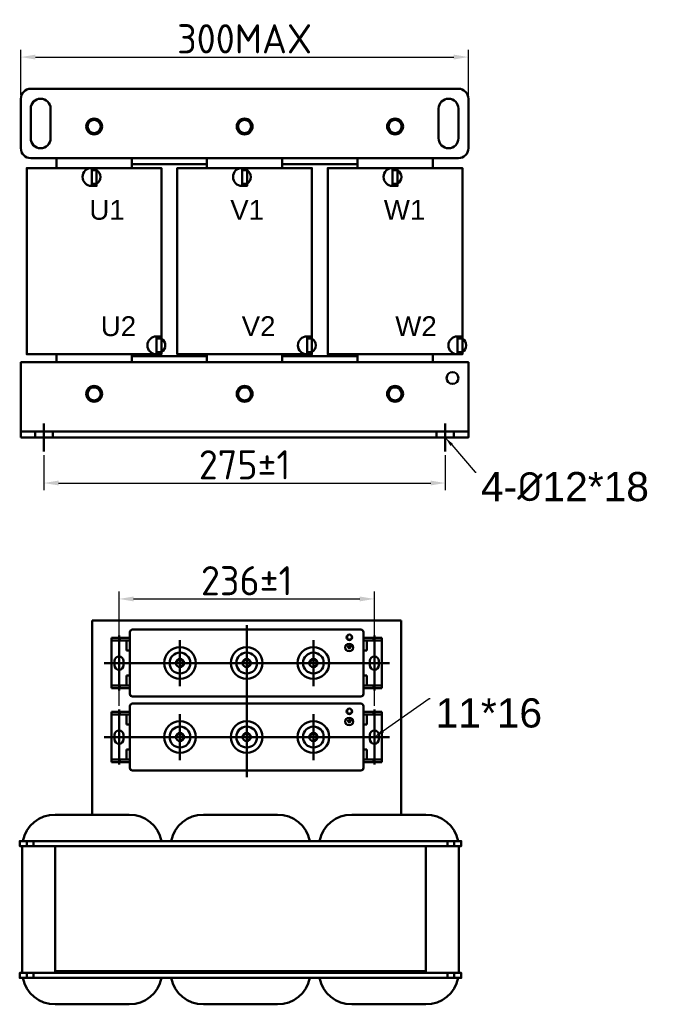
# Model space of a CAD drawing. Header units: millimetres. Extents: x -566 to 555, y 195 to 870.
# Tile 1 of 2: x -566 to -132, y 195 to 870. Entities that reach past the tile are written whole.
import ezdxf
from ezdxf import colors
from ezdxf.entities.mleader import LeaderData, LeaderLine
from ezdxf.math import Vec2, Vec3

# ---------------------------------------------------------------- set-up
doc = ezdxf.new("R2010")
doc.units = ezdxf.units.MM
doc.layers.get('0').update_dxf_attribs({"lineweight": 50})
doc.styles.add('GOST-2.304_Type-B', font='GOST Common.ttf')
doc.styles.get("Standard").update_dxf_attribs({"font": 'arial.ttf'})
doc.dimstyles.new('ISO-25', dxfattribs={"dimtxt": 5, "dimasz": 2.5, "dimexe": 1.25, "dimexo": 0.625, "dimtad": 1, "dimtoh": 1, "dimdec": 0, "dimtxsty": 'GOST-2.304_Type-B', "dimcen": 2.5, "dimadec": 0, "dimazin": 0, "dimtfac": 1, "dimtdec": 0, "dimtmove": 0, "dimatfit": 3, "dimfxl": 1, "dimarcsym": 0})

# ---------------------------------------------------------------- blocks, each defined once
blk = doc.blocks.new('*D29')
at = {"color": 0, "lineweight": -2, "transparency": 16777216}
for p, q in [((-549.46, 571.3), (-549.46, 547.24)), ((-274.22, 571.3), (-274.22, 547.24)), ((-539.46, 552.24), (-284.22, 552.24))]:
    blk.add_line(p, q, dxfattribs=at)
at = {"color": 0, "transparency": 16777216}
for points in [[(-539.46, 553.91), (-539.46, 550.58), (-549.46, 552.24)], [(-284.22, 553.91), (-284.22, 550.58), (-274.22, 552.24)]]:
    blk.add_solid(points, dxfattribs=at)
at = {"layer": 'Defpoints', "color": 0, "transparency": 16777216}
for p in [(-549.46, 573.8), (-274.22, 573.8), (-274.22, 552.24)]:
    blk.add_point(p, dxfattribs=at)
at = {"color": 0, "transparency": 16777216, "insert": (-411.84, 564.74), "char_height": 20, "attachment_point": 5, "style": 'GOST-2.304_Type-B'}
blk.add_mtext('275%%P1', dxfattribs=at)
blk = doc.blocks.new('*D30')
at = {"color": 0, "lineweight": -2, "transparency": 16777216}
for p, q in [((-565.3, 818.17), (-565.3, 849.21)), ((-555.3, 844.21), (-268.39, 844.21)), ((-258.39, 818.17), (-258.39, 849.21))]:
    blk.add_line(p, q, dxfattribs=at)
at = {"color": 0, "transparency": 16777216}
for points in [[(-555.3, 845.88), (-555.3, 842.54), (-565.3, 844.21)], [(-268.39, 845.88), (-268.39, 842.54), (-258.39, 844.21)]]:
    blk.add_solid(points, dxfattribs=at)
at = {"layer": 'Defpoints', "color": 0, "transparency": 16777216}
for p in [(-258.39, 844.21), (-565.3, 815.67), (-258.39, 815.67)]:
    blk.add_point(p, dxfattribs=at)
at = {"color": 0, "transparency": 16777216, "insert": (-411.84, 856.71), "char_height": 20, "attachment_point": 5, "style": 'GOST-2.304_Type-B'}
blk.add_mtext('300MAX', dxfattribs=at)
blk = doc.blocks.new('*D31')
at = {"color": 0, "lineweight": -2, "transparency": 16777216}
for p, q in [((-497.94, 399.5), (-497.94, 477.78)), ((-487.94, 472.78), (-332.86, 472.78)), ((-322.86, 399.5), (-322.86, 477.78))]:
    blk.add_line(p, q, dxfattribs=at)
at = {"color": 0, "transparency": 16777216}
for points in [[(-487.94, 474.45), (-487.94, 471.12), (-497.94, 472.78)], [(-332.86, 474.45), (-332.86, 471.12), (-322.86, 472.78)]]:
    blk.add_solid(points, dxfattribs=at)
at = {"layer": 'Defpoints', "color": 0, "transparency": 16777216}
for p in [(-322.86, 472.78), (-497.94, 397), (-322.86, 397)]:
    blk.add_point(p, dxfattribs=at)
at = {"color": 0, "transparency": 16777216, "insert": (-410.4, 485.28), "char_height": 20, "attachment_point": 5, "style": 'GOST-2.304_Type-B'}
blk.add_mtext('236±1', dxfattribs=at)

msp = doc.modelspace()

# ---------------------------------------------------------------- hatches: boundary and pattern name
h = msp.add_hatch(color=256)
h.set_gradient(color1=(250, 250, 255), one_color=1, tint=1)
edge = h.paths.add_edge_path()
edge.add_line((-340.15, 438.24), (-339.59, 438.24))
edge.add_arc((-339.59, 438.43), 0.192, -90, 0)
edge.add_arc((-339.59, 438.43), 0.192, 0, 90)
edge.add_line((-339.59, 438.62), (-340.15, 438.62))
edge.add_line((-340.15, 438.62), (-340.72, 438.62))
edge.add_arc((-340.72, 438.43), 0.192, 90, 180)
edge.add_arc((-340.72, 438.43), 0.192, 180, 270)
edge.add_line((-340.72, 438.24), (-340.15, 438.24))
edge = h.paths.add_edge_path()
edge.add_line((-340.35, 441.2), (-340.35, 440.36))
edge.add_line((-340.35, 440.36), (-341.57, 440.36))
edge.add_arc((-341.57, 440.17), 0.192, 90, 180)
edge.add_line((-341.77, 440.17), (-341.77, 440.17))
edge.add_arc((-341.57, 440.17), 0.192, -180, -90)
edge.add_line((-341.57, 439.98), (-340.15, 439.98))
edge.add_line((-340.15, 439.98), (-338.73, 439.98))
edge.add_arc((-338.73, 440.17), 0.192, -90, 0)
edge.add_line((-338.54, 440.17), (-338.54, 440.17))
edge.add_arc((-338.73, 440.17), 0.192, 0, 90)
edge.add_line((-338.73, 440.36), (-339.96, 440.36))
edge.add_line((-339.96, 440.36), (-339.96, 441.2))
edge.add_arc((-340.15, 441.2), 0.192, 0, 90)
edge.add_arc((-340.15, 441.2), 0.192, 90, 180)
edge = h.paths.add_edge_path()
edge.add_arc((-341.14, 439.3), 0.192, 90, 180)
edge.add_arc((-341.14, 439.3), 0.192, -180, -90)
edge.add_line((-341.14, 439.11), (-340.15, 439.11))
edge.add_line((-340.15, 439.11), (-339.16, 439.11))
edge.add_arc((-339.16, 439.3), 0.192, -90, 0)
edge.add_arc((-339.16, 439.3), 0.192, 0, 90)
edge.add_line((-339.16, 439.49), (-340.15, 439.49))
edge.add_line((-340.15, 439.49), (-341.14, 439.49))
h = msp.add_hatch(color=256)
h.set_gradient(color1=(250, 250, 255), one_color=1, tint=1)
edge = h.paths.add_edge_path()
edge.add_line((-340.15, 387.52), (-339.59, 387.52))
edge.add_arc((-339.59, 387.71), 0.192, -90, 0)
edge.add_arc((-339.59, 387.71), 0.192, 0, 90)
edge.add_line((-339.59, 387.9), (-340.15, 387.9))
edge.add_line((-340.15, 387.9), (-340.72, 387.9))
edge.add_arc((-340.72, 387.71), 0.192, 90, 180)
edge.add_arc((-340.72, 387.71), 0.192, 180, 270)
edge.add_line((-340.72, 387.52), (-340.15, 387.52))
edge = h.paths.add_edge_path()
edge.add_line((-340.35, 390.48), (-340.35, 389.64))
edge.add_line((-340.35, 389.64), (-341.57, 389.64))
edge.add_arc((-341.57, 389.45), 0.192, 90, 180)
edge.add_line((-341.77, 389.45), (-341.77, 389.45))
edge.add_arc((-341.57, 389.45), 0.192, -180, -90)
edge.add_line((-341.57, 389.25), (-340.15, 389.25))
edge.add_line((-340.15, 389.25), (-338.73, 389.25))
edge.add_arc((-338.73, 389.45), 0.192, -90, 0)
edge.add_line((-338.54, 389.45), (-338.54, 389.45))
edge.add_arc((-338.73, 389.45), 0.192, 0, 90)
edge.add_line((-338.73, 389.64), (-339.96, 389.64))
edge.add_line((-339.96, 389.64), (-339.96, 390.48))
edge.add_arc((-340.15, 390.48), 0.192, 0, 90)
edge.add_arc((-340.15, 390.48), 0.192, 90, 180)
edge = h.paths.add_edge_path()
edge.add_arc((-341.14, 388.58), 0.192, 90, 180)
edge.add_arc((-341.14, 388.58), 0.192, -180, -90)
edge.add_line((-341.14, 388.39), (-340.15, 388.39))
edge.add_line((-340.15, 388.39), (-339.16, 388.39))
edge.add_arc((-339.16, 388.58), 0.192, -90, 0)
edge.add_arc((-339.16, 388.58), 0.192, 0, 90)
edge.add_line((-339.16, 388.77), (-340.15, 388.77))
edge.add_line((-340.15, 388.77), (-341.14, 388.77))

# ---------------------------------------------------------------- linework, layer by layer
for p, q in [((-540.86, 768.14), (-540.86, 774.93)), ((-489.25, 768.14), (-489.25, 774.93)), ((-437.65, 768.14), (-437.65, 774.93)), ((-386.04, 768.14), (-386.04, 774.93)), ((-334.44, 768.14), (-334.44, 774.93)), ((-282.83, 768.14), (-282.83, 774.93)), ((-472.21, 652.73), (-472.21, 651.22)), ((-369, 652.73), (-369, 651.22)), ((-265.79, 652.73), (-265.79, 651.22)), ((-489.25, 639.13), (-489.25, 635.05)), ((-437.65, 639.13), (-437.65, 635.05)), ((-386.04, 639.13), (-386.04, 635.05)), ((-334.44, 639.13), (-334.44, 635.05)), ((-258.39, 587.52), (-565.3, 587.52)), ((-555.46, 587.62), (-555.46, 583.45)), ((-549.46, 573.8), (-549.46, 593.1)), ((-543.47, 587.62), (-543.47, 583.45)), ((-280.22, 587.62), (-280.22, 583.45)), ((-274.22, 573.8), (-274.22, 593.1)), ((-268.23, 587.62), (-268.23, 583.45)), ((-555.46, 583.45), (-543.47, 583.45)), ((-268.23, 583.45), (-280.22, 583.45)), ((-516.37, 458.03), (-304.42, 458.03)), ((-410.4, 454.73), (-410.4, 350.53)), ((-304.42, 458.03), (-304.42, 324.9)), ((-490.5, 450.01), (-490.5, 407.67)), ((-488.78, 451.73), (-332.01, 451.73)), ((-330.3, 450.01), (-330.3, 407.67)), ((-456.17, 444.62), (-456.17, 413.06)), ((-410.4, 444.62), (-410.4, 413.06)), ((-364.63, 444.62), (-364.63, 413.06)), ((-504.8, 428.84), (-508.24, 428.84)), ((-488.78, 428.84), (-332.01, 428.84)), ((-374.66, 428.84), (-343.15, 428.84)), ((-315.99, 428.84), (-312.56, 428.84)), ((-488.78, 405.95), (-332.01, 405.95)), ((-490.5, 399.29), (-490.5, 356.95)), ((-488.78, 401.01), (-332.01, 401.01)), ((-330.3, 399.29), (-330.3, 356.95)), ((-456.17, 393.9), (-456.17, 362.34)), ((-410.4, 393.9), (-410.4, 362.34)), ((-364.63, 393.9), (-364.63, 362.34)), ((-504.8, 378.12), (-508.24, 378.12)), ((-488.78, 378.12), (-332.01, 378.12)), ((-374.66, 378.12), (-343.15, 378.12)), ((-315.99, 378.12), (-312.56, 378.12)), ((-488.78, 355.23), (-332.01, 355.23)), ((-561.14, 306.82), (-561.14, 303.43)), ((-556.64, 303.43), (-556.64, 306.82)), ((-272.66, 303.43), (-272.66, 306.82)), ((-268.16, 306.82), (-268.16, 303.43)), ((-541.8, 303.43), (-541.8, 302.3)), ((-287.49, 302.3), (-287.49, 296.64)), ((-287.49, 217.53), (-287.49, 223.18)), ((-561.14, 213), (-561.14, 216.39)), ((-556.64, 216.39), (-556.64, 213)), ((-541.8, 217.53), (-541.8, 216.39)), ((-293.14, 217.53), (-287.49, 217.53)), ((-287.49, 217.53), (-287.49, 217.53)), ((-287.49, 217.53), (-287.49, 216.39)), ((-287.49, 217.53), (-287.49, 217.53)), ((-287.49, 217.53), (-287.49, 216.39)), ((-272.66, 216.39), (-272.66, 213)), ((-268.16, 213), (-268.16, 216.39))]:
    msp.add_line(p, q)
at = {"color": 0}
for p, q in [((-490.5, 446.01), (-503.09, 446.01)), ((-503.09, 446.01), (-503.09, 411.68)), ((-497.94, 428.55), (-497.94, 447.72)), ((-490.5, 446.01), (-497.65, 446.01)), ((-497.37, 444.4), (-497.37, 446.01)), ((-490.5, 444.4), (-490.5, 446.01)), ((-330.3, 446.01), (-317.71, 446.01)), ((-330.3, 446.01), (-323.14, 446.01)), ((-330.3, 444.4), (-330.3, 446.01)), ((-323.43, 444.4), (-323.43, 446.01)), ((-322.86, 428.55), (-322.86, 447.72)), ((-317.71, 446.01), (-317.71, 411.68)), ((-490.5, 444.4), (-503.09, 444.4)), ((-490.5, 444.4), (-497.37, 444.4)), ((-490.5, 444.4), (-492.79, 444.4)), ((-492.79, 444.4), (-492.79, 437.42)), ((-330.3, 444.4), (-317.71, 444.4)), ((-330.3, 444.4), (-323.43, 444.4)), ((-330.3, 444.4), (-328.01, 444.4)), ((-328.01, 444.4), (-328.01, 437.42)), ((-490.5, 437.42), (-492.79, 437.42)), ((-490.5, 420.26), (-490.5, 437.42)), ((-330.3, 420.26), (-330.3, 437.42)), ((-330.3, 437.42), (-328.01, 437.42)), ((-488.78, 428.84), (-504.8, 428.84)), ((-501.09, 427.41), (-501.09, 430.27)), ((-497.94, 430.27), (-497.94, 409.96)), ((-494.79, 430.27), (-494.79, 427.41)), ((-490.5, 428.84), (-490.5, 420.26)), ((-332.01, 428.84), (-315.99, 428.84)), ((-330.3, 428.84), (-330.3, 420.26)), ((-326, 430.27), (-326, 427.41)), ((-322.86, 430.27), (-322.86, 409.96)), ((-319.71, 427.41), (-319.71, 430.27)), ((-492.79, 420.26), (-492.79, 413.44)), ((-490.5, 420.26), (-492.79, 420.26)), ((-330.3, 420.26), (-328.01, 420.26)), ((-328.01, 420.26), (-328.01, 413.44)), ((-490.5, 413.44), (-502.87, 413.44)), ((-490.5, 413.44), (-497.37, 413.44)), ((-497.37, 413.44), (-497.37, 411.68)), ((-490.5, 411.68), (-490.5, 413.44)), ((-330.3, 413.44), (-317.93, 413.44)), ((-330.3, 413.44), (-323.43, 413.44)), ((-330.3, 411.68), (-330.3, 413.44)), ((-323.43, 413.44), (-323.43, 411.68)), ((-490.5, 411.68), (-503.09, 411.68)), ((-330.3, 411.68), (-317.71, 411.68)), ((-490.5, 395.29), (-503.09, 395.29)), ((-503.09, 395.29), (-503.09, 360.96)), ((-490.5, 393.68), (-503.09, 393.68)), ((-497.94, 377.83), (-497.94, 397)), ((-490.5, 395.29), (-497.65, 395.29)), ((-497.37, 393.68), (-497.37, 395.29)), ((-490.5, 393.68), (-497.37, 393.68)), ((-490.5, 393.68), (-492.79, 393.68)), ((-492.79, 393.68), (-492.79, 386.7)), ((-490.5, 393.68), (-490.5, 395.29)), ((-330.3, 395.29), (-317.71, 395.29)), ((-330.3, 395.29), (-323.14, 395.29)), ((-330.3, 393.68), (-330.3, 395.29)), ((-330.3, 393.68), (-317.71, 393.68)), ((-330.3, 393.68), (-323.43, 393.68)), ((-330.3, 393.68), (-328.01, 393.68)), ((-328.01, 393.68), (-328.01, 386.7)), ((-323.43, 393.68), (-323.43, 395.29)), ((-322.86, 377.83), (-322.86, 397)), ((-317.71, 395.29), (-317.71, 360.96)), ((-490.5, 386.7), (-492.79, 386.7)), ((-490.5, 369.54), (-490.5, 386.7)), ((-330.3, 369.54), (-330.3, 386.7)), ((-330.3, 386.7), (-328.01, 386.7)), ((-488.78, 378.12), (-504.8, 378.12)), ((-501.09, 376.69), (-501.09, 379.55)), ((-497.94, 379.55), (-497.94, 359.24)), ((-494.79, 379.55), (-494.79, 376.69)), ((-490.5, 378.12), (-490.5, 369.54)), ((-332.01, 378.12), (-315.99, 378.12)), ((-330.3, 378.12), (-330.3, 369.54)), ((-326, 379.55), (-326, 376.69)), ((-322.86, 379.55), (-322.86, 359.24)), ((-319.71, 376.69), (-319.71, 379.55)), ((-492.79, 369.54), (-492.79, 362.72)), ((-490.5, 369.54), (-492.79, 369.54)), ((-330.3, 369.54), (-328.01, 369.54)), ((-328.01, 369.54), (-328.01, 362.72)), ((-490.5, 360.96), (-503.09, 360.96)), ((-490.5, 362.72), (-502.87, 362.72)), ((-490.5, 362.72), (-497.37, 362.72)), ((-497.37, 362.72), (-497.37, 360.96)), ((-490.5, 360.96), (-490.5, 362.72)), ((-330.3, 362.72), (-317.93, 362.72)), ((-330.3, 362.72), (-323.43, 362.72)), ((-330.3, 360.96), (-330.3, 362.72)), ((-330.3, 360.96), (-317.71, 360.96)), ((-323.43, 362.72), (-323.43, 360.96))]:
    msp.add_line(p, q, dxfattribs=at)
at = {"lineweight": 25}
for p, q in [((-341.57, 440.36), (-340.35, 440.36)), ((-341.57, 439.98), (-340.15, 439.98)), ((-340.15, 439.49), (-341.14, 439.49)), ((-340.15, 439.11), (-341.14, 439.11)), ((-340.58, 440.17), (-340.58, 440.17)), ((-340.35, 441.2), (-340.35, 440.36)), ((-338.73, 439.98), (-340.15, 439.98)), ((-340.15, 439.49), (-339.16, 439.49)), ((-340.15, 439.3), (-340.15, 439.3)), ((-340.15, 439.11), (-339.16, 439.11)), ((-339.96, 441.2), (-339.96, 440.36)), ((-338.73, 440.36), (-339.96, 440.36)), ((-338.97, 439.3), (-338.97, 439.3)), ((-338.54, 440.17), (-338.54, 440.17)), ((-341.57, 389.64), (-340.35, 389.64)), ((-341.57, 389.25), (-340.15, 389.25)), ((-340.15, 388.77), (-341.14, 388.77)), ((-340.15, 388.39), (-341.14, 388.39)), ((-340.58, 389.45), (-340.58, 389.45)), ((-340.35, 390.48), (-340.35, 389.64)), ((-338.73, 389.25), (-340.15, 389.25)), ((-340.15, 388.77), (-339.16, 388.77)), ((-340.15, 388.58), (-340.15, 388.58)), ((-340.15, 388.39), (-339.16, 388.39)), ((-339.96, 390.48), (-339.96, 389.64)), ((-338.73, 389.64), (-339.96, 389.64)), ((-338.97, 388.58), (-338.97, 388.58)), ((-338.54, 389.45), (-338.54, 389.45))]:
    msp.add_line(p, q, dxfattribs=at)
for points in [[(-540.86, 822.46), (-558.51, 822.46, 0.414214), (-565.3, 815.67), (-565.3, 781.72, 0.414214), (-558.51, 774.93), (-282.83, 774.93)], [(-282.83, 822.46), (-265.18, 822.46, -0.414214), (-258.39, 815.67), (-258.39, 781.72, -0.414214), (-265.18, 774.93), (-540.86, 774.93)], [(-558.51, 808.88), (-558.51, 788.51, 1), (-544.93, 788.51), (-544.93, 808.88, 1), (-558.51, 808.88, -0.780904)], [(-265.18, 808.88), (-265.18, 788.51, -1), (-278.76, 788.51), (-278.76, 808.88, -1), (-265.18, 808.88, 0.780904)], [(-516.72, 768.14), (-516.87, 768.14, 1), (-516.87, 755.9), (-516.72, 755.91)], [(-516.72, 757.41), (-513.39, 757.41, 0.573603), (-513.39, 766.63), (-516.72, 766.63)], [(-413.51, 768.14), (-413.66, 768.14, 1), (-413.66, 755.9), (-413.51, 755.91)], [(-413.51, 757.41), (-410.18, 757.41, 0.573603), (-410.18, 766.63), (-413.51, 766.63)], [(-310.3, 768.14), (-310.45, 768.14, 1), (-310.45, 755.9), (-310.3, 755.91)], [(-310.3, 757.41), (-306.97, 757.41, 0.573603), (-306.97, 766.63), (-310.3, 766.63)], [(-472.21, 652.73), (-472.36, 652.73, 1), (-472.36, 640.49), (-472.21, 640.49)], [(-472.21, 642), (-468.88, 642, 0.573603), (-468.88, 651.22), (-472.21, 651.22)], [(-369, 652.73), (-369.15, 652.73, 1), (-369.15, 640.49), (-369, 640.49)], [(-369, 642), (-365.67, 642, 0.573603), (-365.67, 651.22), (-369, 651.22)], [(-265.79, 652.73), (-265.94, 652.73, 1), (-265.94, 640.49), (-265.79, 640.49)], [(-265.79, 642), (-262.46, 642, 0.573603), (-262.46, 651.22), (-265.79, 651.22)], [(-563.95, 306.82, -0.356394), (-541.8, 324.9), (-490.94, 324.9, -0.356394), (-468.79, 306.82)], [(-462.23, 306.82, -0.356394), (-440.08, 324.9), (-389.22, 324.9, -0.356394), (-367.07, 306.82)], [(-360.5, 306.82, -0.356394), (-338.36, 324.9), (-287.49, 324.9, -0.356394), (-265.34, 306.82, -0.356394)], [(-564.38, 216.39, -0.012506), (-564.41, 217.53), (-564.41, 302.3, -0.012506), (-564.38, 303.43, -0.012506)], [(-264.92, 303.43, -0.012506), (-264.89, 302.3), (-264.89, 217.53, -0.012506), (-264.92, 216.39)], [(-527.68, 194.92), (-541.8, 194.92, -0.356394), (-563.95, 213, -0.356394)], [(-468.79, 213, -0.356394), (-490.94, 194.92), (-527.68, 194.92)], [(-425.95, 194.92), (-440.08, 194.92, -0.356394), (-462.23, 213)], [(-367.07, 213, -0.356394), (-389.22, 194.92), (-425.95, 194.92)], [(-324.23, 194.92), (-338.36, 194.92, -0.356394), (-360.5, 213)], [(-265.34, 213, -0.356394), (-287.49, 194.92), (-324.23, 194.92)]]:
    msp.add_lwpolyline(points, format="xyb")
for points in [[(-540.86, 822.46), (-282.83, 822.46)], [(-540.86, 770.86), (-540.86, 774.93)], [(-437.65, 770.86), (-489.25, 770.86)], [(-334.44, 770.86), (-386.04, 770.86)], [(-282.83, 774.93), (-282.83, 770.86)], [(-468.88, 640.49), (-561.23, 640.49), (-561.23, 768.14), (-468.88, 768.14), (-468.88, 768.14), (-468.88, 640.49)], [(-365.67, 640.49), (-458.02, 640.49), (-458.02, 768.14), (-365.67, 768.14), (-365.67, 768.14), (-365.67, 640.49)], [(-262.46, 640.49), (-354.81, 640.49), (-354.81, 768.14), (-262.46, 768.14), (-262.46, 768.14), (-262.46, 640.49)], [(-540.86, 635.05), (-540.86, 639.13), (-540.86, 640.49)], [(-489.25, 640.49), (-489.25, 639.13), (-468.88, 639.13)], [(-468.88, 639.13), (-437.65, 639.13), (-437.65, 640.49)], [(-386.04, 640.49), (-386.04, 639.13), (-370.63, 639.13)], [(-370.63, 639.13), (-334.44, 639.13), (-334.44, 640.49)], [(-282.83, 640.49), (-282.83, 639.13), (-282.83, 635.05)], [(-516.37, 458.03), (-516.37, 324.9)], [(-287.49, 303.43), (-566.09, 303.43), (-566.09, 306.82), (-287.49, 306.82)], [(-541.8, 306.82), (-287.49, 306.82)], [(-287.49, 306.82), (-541.8, 306.82)], [(-541.8, 306.82), (-287.49, 306.82)], [(-541.8, 303.43), (-263.21, 303.43), (-263.21, 306.82), (-541.8, 306.82)], [(-468.79, 306.82), (-360.5, 306.82)], [(-287.49, 303.43), (-287.49, 217.53), (-541.8, 217.53), (-541.8, 303.43)], [(-541.8, 303.43), (-287.49, 303.43)], [(-287.49, 303.43), (-541.8, 303.43)], [(-287.49, 216.39), (-566.09, 216.39), (-566.09, 213), (-287.49, 213)], [(-541.8, 216.39), (-287.49, 216.39)], [(-541.8, 216.39), (-263.21, 216.39), (-263.21, 213), (-541.8, 213)], [(-287.49, 213), (-541.8, 213)]]:
    msp.add_lwpolyline(points)
for points in [[(-517.65, 801.16), (-520.25, 796.66), (-517.65, 792.16), (-512.45, 792.16), (-509.86, 796.66), (-512.45, 801.16)], [(-414.44, 801.16), (-417.04, 796.66), (-414.44, 792.16), (-409.24, 792.16), (-406.65, 796.66), (-409.24, 801.16)], [(-311.23, 801.16), (-313.83, 796.66), (-311.23, 792.16), (-306.03, 792.16), (-303.44, 796.66), (-306.03, 801.16)], [(-516.72, 768.14), (-513.39, 768.14), (-513.39, 755.9), (-516.72, 755.9)], [(-413.51, 768.14), (-410.18, 768.14), (-410.18, 755.9), (-413.51, 755.9)], [(-310.3, 768.14), (-306.97, 768.14), (-306.97, 755.9), (-310.3, 755.9)], [(-472.21, 652.73), (-468.88, 652.73), (-468.88, 640.49), (-472.21, 640.49)], [(-369, 652.73), (-365.67, 652.73), (-365.67, 640.49), (-369, 640.49)], [(-265.79, 652.73), (-262.46, 652.73), (-262.46, 640.49), (-265.79, 640.49)], [(-565.3, 583.45), (-258.39, 583.45), (-258.39, 635.05), (-565.3, 635.05)], [(-517.65, 617.83), (-520.25, 613.33), (-517.65, 608.83), (-512.45, 608.83), (-509.86, 613.33), (-512.45, 617.83)], [(-414.44, 617.83), (-417.04, 613.33), (-414.44, 608.83), (-409.24, 608.83), (-406.65, 613.33), (-409.24, 617.83)], [(-311.23, 617.83), (-313.83, 613.33), (-311.23, 608.83), (-306.03, 608.83), (-303.44, 613.33), (-306.03, 617.83)]]:
    msp.add_lwpolyline(points, close=True)
for centre, radius in [((-515.05, 796.66), 5.43), ((-515.05, 796.66), 5.43), ((-515.05, 796.66), 4.5), ((-411.84, 796.66), 5.43), ((-411.84, 796.66), 5.43), ((-411.84, 796.66), 4.5), ((-308.63, 796.66), 5.43), ((-308.63, 796.66), 5.43), ((-308.63, 796.66), 4.5), ((-269.25, 624.19), 4.07), ((-515.05, 613.33), 5.43), ((-515.05, 613.33), 4.5), ((-411.84, 613.33), 5.43), ((-411.84, 613.33), 5.43), ((-411.84, 613.33), 4.5), ((-308.63, 613.33), 5.43), ((-308.63, 613.33), 5.43), ((-308.63, 613.33), 4.5), ((-339.99, 446.46), 1.91), ((-456.17, 428.84), 10.87), ((-410.4, 428.84), 10.87), ((-364.63, 428.84), 10.87), ((-456.17, 428.84), 7.15), ((-410.4, 428.84), 7.15), ((-364.63, 428.84), 7.15), ((-456.17, 428.84), 2.86), ((-410.4, 428.84), 2.86), ((-364.63, 428.84), 2.86), ((-339.99, 395.74), 1.91), ((-456.17, 378.12), 10.87), ((-456.17, 378.12), 7.15), ((-410.4, 378.12), 10.87), ((-410.4, 378.12), 7.15), ((-364.63, 378.12), 10.87), ((-364.63, 378.12), 7.15), ((-456.17, 378.12), 2.86), ((-410.4, 378.12), 2.86), ((-364.63, 378.12), 2.86)]:
    msp.add_circle(centre, radius)
for centre, radius in [((-340.09, 439.49), 2.98), ((-340.09, 439.49), 2.36), ((-340.09, 388.77), 2.98), ((-340.09, 388.77), 2.36)]:
    msp.add_circle(centre, radius, dxfattribs=at)
for centre, radius, start, end in [((-488.78, 450.01), 1.72, 90, 180), ((-339.99, 446.46), 1.62, 120, 45), ((-332.01, 450.01), 1.72, 0, 90), ((-456.17, 428.84), 2.29, 270, 180), ((-410.4, 428.84), 2.29, 270, 180), ((-364.63, 428.84), 2.29, 270, 180), ((-488.78, 407.67), 1.72, 180, 270), ((-332.01, 407.67), 1.72, 270, 0), ((-488.78, 399.29), 1.72, 90, 180), ((-332.01, 399.29), 1.72, 0, 90), ((-339.99, 395.74), 1.62, 120, 45), ((-456.17, 378.12), 2.29, 270, 180), ((-410.4, 378.12), 2.29, 270, 180), ((-364.63, 378.12), 2.29, 270, 180), ((-488.78, 356.95), 1.72, 180, 270), ((-332.01, 356.95), 1.72, 270, 0)]:
    msp.add_arc(centre, radius, start, end)
for centre, start, end in [((-340.39, 440.17), 90, 180), ((-340.39, 440.17), 180, 270), ((-340.15, 441.2), 90, 180), ((-340.15, 441.2), 0, 90), ((-339.96, 439.3), 90, 180), ((-339.96, 439.3), 180, 270), ((-339.16, 439.3), 0, 90), ((-339.16, 439.3), 270, 0), ((-338.73, 440.17), 0, 90), ((-338.73, 440.17), 270, 0), ((-340.39, 389.45), 90, 180), ((-340.39, 389.45), 180, 270), ((-340.15, 390.48), 90, 180), ((-340.15, 390.48), 0, 90), ((-339.96, 388.58), 90, 180), ((-339.96, 388.58), 180, 270), ((-339.16, 388.58), 0, 90), ((-339.16, 388.58), 270, 0), ((-338.73, 389.45), 0, 90), ((-338.73, 389.45), 270, 0)]:
    msp.add_arc(centre, 0.192, start, end, dxfattribs=at)
at = {"color": 0}
for centre, start, end in [((-497.94, 430.27), 0, 180), ((-322.86, 430.27), 0, 180), ((-497.94, 427.41), 180, 0), ((-322.86, 427.41), 180, 0), ((-497.94, 379.55), 0, 180), ((-322.86, 379.55), 0, 180), ((-497.94, 376.69), 180, 0), ((-322.86, 376.69), 180, 0)]:
    msp.add_arc(centre, 3.15, start, end, dxfattribs=at)

# ---------------------------------------------------------------- texts
at = {"char_height": 13.58, "attachment_point": 1}
for s, insert in [('U1', (-518.3, 746.3)), ('V1', (-421.68, 746.3)), ('W1', (-316.35, 746.3)), ('U2', (-510.47, 666.54)), ('V2', (-413.85, 666.54)), ('W2', (-308.51, 666.54))]:
    msp.add_mtext_dynamic_manual_height_columns(s, width=36.8444, gutter_width=21.22, heights=[0], dxfattribs=dict(at, insert=insert))

# ---------------------------------------------------------------- dimensions: what is measured, and where the dimension line sits
for base, p1, p2, text, picture, middle in [((-258.39, 844.21), (-565.3, 815.67), (-258.39, 815.67), '300MAX', '*D30', (-411.84, 856.71)), ((-274.22, 552.24), (-549.46, 573.8), (-274.22, 573.8), '275%%P1', '*D29', (-411.84, 564.74)), ((-322.86, 472.78), (-497.94, 397), (-322.86, 397), '236±1', '*D31', (-410.4, 485.28))]:
    dim = msp.add_linear_dim(base=base, p1=p1, p2=p2, text=text, dimstyle='ISO-25')
    dim.commit()
    dim.dimension.update_dxf_attribs({"geometry": picture, "text_midpoint": middle})

# ---------------------------------------------------------------- leaders
ml = msp.add_multileader_mtext('Standard')
ml.set_content('4-{\\fISOCPEUR|b0|i0|c0|p34;%%C}12*18', color=256)
ml.set_leader_properties()
ml.build(insert=Vec2(0, 0))
ml.multileader.update_dxf_attribs({"text_left_attachment_type": 0, "text_right_attachment_type": 0, "text_top_attachment_type": 0, "text_bottom_attachment_type": 0, "dogleg_length": 0.36, "arrow_head_size": 6.79, "scale": 4})
ctx = ml.context
ctx.base_point, ctx.scale, ctx.char_height, ctx.arrow_head_size, ctx.landing_gap_size, ctx.plane_origin = Vec3(-253.09, 559.79), 4, 20, 6.79, 3.4, Vec3(-268.23, 583.45)
ctx.left_attachment, ctx.right_attachment = 0, 0
notes = []
notes.append((ctx, [(0, (1, 1, 0), (-253.7, 559.79), (1, 0), 0.611, [(0, [(-274.22, 583.45)], 256, [])])]))
ctx.mtext.insert, ctx.mtext.flow_direction = Vec3(-249.7, 559.79), 5
ml = msp.add_multileader_mtext('Standard')
ml.set_content('11*16', color=256)
ml.set_leader_properties()
ml.build(insert=Vec2(0, 0))
ml.multileader.update_dxf_attribs({"text_left_attachment_type": 0, "text_right_attachment_type": 0, "text_top_attachment_type": 0, "text_bottom_attachment_type": 0, "dogleg_length": 0.36, "arrow_head_size": 7.36, "scale": 4})
ctx = ml.context
ctx.base_point, ctx.scale, ctx.char_height, ctx.arrow_head_size, ctx.landing_gap_size, ctx.plane_origin = Vec3(-284.53, 404.65), 4, 20, 7.36, 3.68, Vec3(-322.86, 378.12)
ctx.left_attachment, ctx.right_attachment = 0, 0
notes.append((ctx, [(0, (1, 1, 0), (-285.19, 404.65), (1, 0), 0.662, [(0, [(-322.86, 378.12)], 256, [])])]))
ctx.mtext.insert, ctx.mtext.flow_direction = Vec3(-280.85, 404.65), 5
for ctx, leaders in notes:
    for number, flags, end, landing, length, lines in leaders:
        leader = LeaderData()
        leader.index, (leader.has_last_leader_line, leader.has_dogleg_vector, leader.attachment_direction) = number, flags
        leader.last_leader_point, leader.dogleg_vector, leader.dogleg_length = Vec3(end), Vec3(landing), length
        for number, points, colour, breaks in lines:
            line = LeaderLine()
            line.index, line.vertices, line.color, line.breaks = number, Vec3.list(points), colors.encode_raw_color(colour), breaks
            leader.lines.append(line)
        ctx.leaders.append(leader)

doc.saveas('drawing.dxf')
